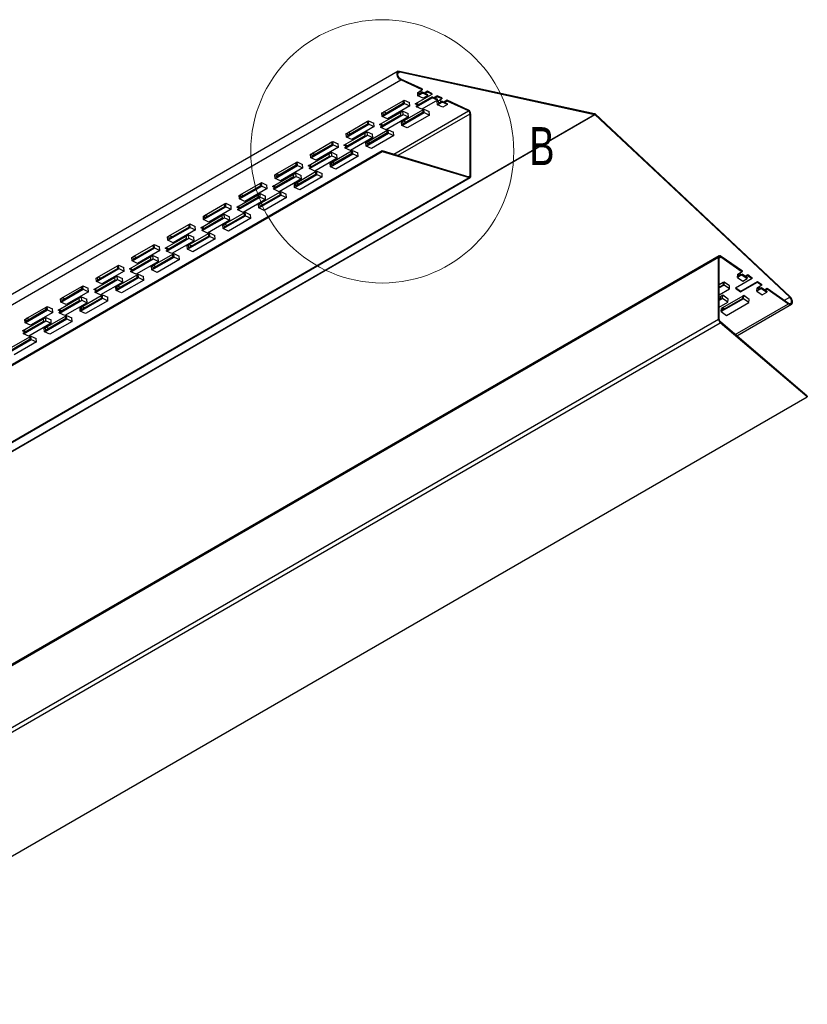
# Model space of a CAD drawing. Header units: inches. Extents: x -10 to 18.9, y -13.9 to 10.7.
# Tile 9 of 11: x 5.8 to 11, y -7.4 to -0.9. Entities that reach past the tile are written whole.
import ezdxf

# ---------------------------------------------------------------- set-up
doc = ezdxf.new("R2010")
doc.units = ezdxf.units.IN
doc.header["$MEASUREMENT"] = 0
doc.styles.add('SLDTEXTSTYLE3', font='TXT', dxfattribs={"width": 0.75})

msp = doc.modelspace()

# ---------------------------------------------------------------- linework, layer by layer
at = {"color": 7, "linetype": 'Continuous', "lineweight": 25}
for p, q in [((8.32920872, -1.26013714), (-9.85563096, -11.75802164)), ((8.33887548, -1.25897473), (9.62471431, -1.53956769)), ((8.34027519, -1.26498087), (9.62611402, -1.54557383)), ((-9.83658584, -11.81534271), (8.34825385, -1.31745821)), ((8.48847655, -1.37650255), (8.34777788, -1.31176766)), ((8.48895251, -1.38219311), (8.34825385, -1.31745821)), ((8.44321101, -1.47555773), (8.55349817, -1.41189031)), ((8.45887073, -1.39955895), (8.46536632, -1.39580913)), ((8.46077458, -1.42232117), (8.45887073, -1.39955895)), ((8.46077458, -1.42232117), (8.49085636, -1.40495533)), ((8.49594924, -1.4385049), (8.46077458, -1.42232117)), ((8.46536632, -1.39580913), (8.48895251, -1.38219311)), ((8.46536632, -1.39580913), (8.46679421, -1.41288079)), ((8.4903804, -1.39926477), (8.46679421, -1.41288079)), ((8.48789176, -1.40070143), (8.47064071, -1.39276429)), ((8.48847655, -1.37650255), (8.48895251, -1.38219311)), ((8.4903804, -1.39926477), (8.49085636, -1.40495533)), ((8.52555506, -1.4154485), (8.4903804, -1.39926477)), ((8.52603102, -1.42113905), (8.49085636, -1.40495533)), ((8.52603102, -1.42113905), (8.49594924, -1.4385049)), ((8.52365121, -1.39268628), (8.50255365, -1.40486564)), ((8.52412717, -1.39837683), (8.50830401, -1.40751135)), ((8.52412717, -1.39837683), (8.52365121, -1.39268628)), ((8.5530222, -1.40619975), (8.52365121, -1.39268628)), ((8.55349817, -1.41189031), (8.52412717, -1.39837683)), ((8.52603102, -1.42113905), (8.52555506, -1.4154485)), ((8.5530222, -1.40619975), (8.55349817, -1.41189031)), ((8.58819687, -1.42238348), (8.56709931, -1.43456284)), ((8.58867283, -1.42807403), (8.57284966, -1.43720855)), ((8.58867283, -1.42807403), (8.58819687, -1.42238348)), ((8.61756786, -1.43589696), (8.58819687, -1.42238348)), ((8.61804382, -1.44158751), (8.58867283, -1.42807403)), ((8.22507232, -1.55838919), (8.37238623, -1.47334668)), ((8.22966406, -1.53187715), (8.36365646, -1.45452498)), ((8.36508434, -1.47159664), (8.23109194, -1.54894881)), ((8.40756089, -1.4895304), (8.26024698, -1.57457291)), ((8.36365646, -1.45452498), (8.37048238, -1.45058446)), ((8.36508434, -1.47159664), (8.36365646, -1.45452498)), ((8.37048238, -1.45058446), (8.40565704, -1.46676818)), ((8.37238623, -1.47334668), (8.37048238, -1.45058446)), ((8.37238623, -1.47334668), (8.40756089, -1.4895304)), ((8.40756089, -1.4895304), (8.40565704, -1.46676818)), ((8.46046207, -1.48349487), (8.44321101, -1.47555773)), ((8.46573646, -1.48045003), (8.4484854, -1.47251289)), ((8.55492605, -1.42896197), (8.45118731, -1.48884907)), ((8.45166328, -1.49453963), (8.45118731, -1.48884907)), ((8.45166328, -1.49453963), (8.55540201, -1.43465253)), ((8.59057668, -1.45083625), (8.48683794, -1.51072335)), ((8.55492605, -1.42896197), (8.55540201, -1.43465253)), ((8.55492605, -1.42896197), (8.59010072, -1.4451457)), ((8.59057668, -1.45083625), (8.55540201, -1.43465253)), ((8.58796204, -1.45895335), (8.59445763, -1.45520353)), ((8.58986589, -1.48171557), (8.58796204, -1.45895335)), ((8.58986589, -1.48171557), (8.61994767, -1.46434973)), ((8.62504055, -1.4978993), (8.58986589, -1.48171557)), ((8.59057668, -1.45083625), (8.59010072, -1.4451457)), ((8.59445763, -1.45520353), (8.61804382, -1.44158751)), ((8.59445763, -1.45520353), (8.59588552, -1.47227519)), ((8.61947171, -1.45865917), (8.59588552, -1.47227519)), ((8.61698308, -1.46009583), (8.59973202, -1.45215869)), ((8.61756786, -1.43589696), (8.61804382, -1.44158751)), ((8.61947171, -1.45865917), (8.61994767, -1.46434973)), ((8.61947171, -1.45865917), (8.65464637, -1.4748429)), ((8.65512234, -1.48053345), (8.61994767, -1.46434973)), ((8.65512234, -1.48053345), (8.62504055, -1.4978993)), ((8.65274252, -1.45208068), (8.63164497, -1.46426004)), ((8.65321849, -1.45777123), (8.63739532, -1.46690576)), ((8.65321849, -1.45777123), (8.65274252, -1.45208068)), ((8.79344119, -1.51681558), (8.65274252, -1.45208068)), ((8.79391715, -1.52250613), (8.65321849, -1.45777123)), ((8.65512234, -1.48053345), (8.65464637, -1.4748429)), ((-8.55872566, -12.04345833), (9.62611402, -1.54557383)), ((-8.55711599, -12.04438757), (9.62772369, -1.54650307)), ((8.20750875, -1.61162575), (8.34500422, -1.5322513)), ((8.34643211, -1.54932297), (8.21548505, -1.62491709)), ((8.21596101, -1.63060765), (8.36327493, -1.54556513)), ((8.22316847, -1.53562697), (8.22966406, -1.53187715)), ((8.22507232, -1.55838919), (8.22316847, -1.53562697)), ((8.22966406, -1.53187715), (8.23109194, -1.54894881)), ((8.2521895, -1.53676945), (8.23493845, -1.52883231)), ((8.34500422, -1.5322513), (8.36137108, -1.52280292)), ((8.34500422, -1.5322513), (8.34643211, -1.54932297)), ((8.35416363, -1.61778359), (8.50147754, -1.53274108)), ((8.35875537, -1.59127155), (8.49274777, -1.51391938)), ((8.49417566, -1.53099104), (8.36018326, -1.60834321)), ((8.36137108, -1.52280292), (8.39654574, -1.53898664)), ((8.36327493, -1.54556513), (8.36137108, -1.52280292)), ((8.36327493, -1.54556513), (8.39844959, -1.56174886)), ((8.53665221, -1.5489248), (8.38933829, -1.63396731)), ((8.39844959, -1.56174886), (8.39654574, -1.53898664)), ((8.48683794, -1.51072335), (8.45166328, -1.49453963)), ((8.49274777, -1.51391938), (8.49957369, -1.50997886)), ((8.49417566, -1.53099104), (8.49274777, -1.51391938)), ((8.49957369, -1.50997886), (8.53474836, -1.52616258)), ((8.50147754, -1.53274108), (8.49957369, -1.50997886)), ((8.50147754, -1.53274108), (8.53665221, -1.5489248)), ((8.53665221, -1.5489248), (8.53474836, -1.52616258)), ((8.80496358, -1.94902811), (8.80496358, -1.54041008)), ((8.80967762, -1.95174947), (8.80967762, -1.54313144)), ((10.91356252, -2.75050803), (9.62772369, -1.54650307)), ((10.91496223, -2.74611796), (9.6291234, -1.542113)), ((7.98937005, -1.69445721), (8.13668397, -1.6094147)), ((7.9939618, -1.66794516), (8.1279542, -1.590593)), ((8.12938208, -1.60766466), (7.99538968, -1.68501683)), ((8.1279542, -1.590593), (8.13478012, -1.58665248)), ((8.12938208, -1.60766466), (8.1279542, -1.590593)), ((8.13478012, -1.58665248), (8.16995478, -1.6028362)), ((8.13668397, -1.6094147), (8.13478012, -1.58665248)), ((8.13668397, -1.6094147), (8.17185863, -1.62559842)), ((8.17185863, -1.62559842), (8.16995478, -1.6028362)), ((8.22475981, -1.61956289), (8.20750875, -1.61162575)), ((8.2300342, -1.61651805), (8.21278314, -1.60858091)), ((8.26024698, -1.57457291), (8.22507232, -1.55838919)), ((8.39844959, -1.56174886), (8.25113568, -1.64679137)), ((8.35225978, -1.59502137), (8.35875537, -1.59127155)), ((8.35416363, -1.61778359), (8.35225978, -1.59502137)), ((8.38933829, -1.63396731), (8.35416363, -1.61778359)), ((8.35875537, -1.59127155), (8.36018326, -1.60834321)), ((8.38128082, -1.59616385), (8.36402976, -1.58822671)), ((7.97180649, -1.74769377), (8.10930196, -1.66831932)), ((8.11072984, -1.68539099), (7.97978279, -1.76098511)), ((7.98025875, -1.76667566), (8.12757267, -1.68163315)), ((7.98746621, -1.67169499), (7.9939618, -1.66794516)), ((7.98937005, -1.69445721), (7.98746621, -1.67169499)), ((7.9939618, -1.66794516), (7.99538968, -1.68501683)), ((8.01648724, -1.67283747), (7.99923619, -1.66490032)), ((8.17185863, -1.62559842), (8.02454472, -1.71064093)), ((8.10930196, -1.66831932), (8.12566882, -1.65887093)), ((8.10930196, -1.66831932), (8.11072984, -1.68539099)), ((8.11846137, -1.75385161), (8.26577528, -1.6688091)), ((8.12305311, -1.72733957), (8.25704551, -1.6499874)), ((8.2584734, -1.66705906), (8.124481, -1.74441123)), ((8.12566882, -1.65887093), (8.16084348, -1.67505466)), ((8.12757267, -1.68163315), (8.12566882, -1.65887093)), ((8.12757267, -1.68163315), (8.16274733, -1.69781688)), ((8.30094995, -1.68499282), (8.15363603, -1.77003533)), ((8.16274733, -1.69781688), (8.16084348, -1.67505466)), ((8.21596101, -1.63060765), (8.21548505, -1.62491709)), ((8.25113568, -1.64679137), (8.21596101, -1.63060765)), ((8.25704551, -1.6499874), (8.26387143, -1.64604688)), ((8.2584734, -1.66705906), (8.25704551, -1.6499874)), ((8.26387143, -1.64604688), (8.2990461, -1.6622306)), ((8.26577528, -1.6688091), (8.26387143, -1.64604688)), ((8.26577528, -1.6688091), (8.30094995, -1.68499282)), ((8.30094995, -1.68499282), (8.2990461, -1.6622306)), ((7.75366779, -1.83052523), (7.90098171, -1.74548272)), ((7.75825954, -1.80401318), (7.89225194, -1.72666102)), ((7.89367982, -1.74373268), (7.75968742, -1.82108485)), ((7.89225194, -1.72666102), (7.89907786, -1.7227205)), ((7.89367982, -1.74373268), (7.89225194, -1.72666102)), ((7.89907786, -1.7227205), (7.93425252, -1.73890422)), ((7.90098171, -1.74548272), (7.89907786, -1.7227205)), ((7.90098171, -1.74548272), (7.93615637, -1.76166644)), ((7.93615637, -1.76166644), (7.93425252, -1.73890422)), ((7.98905755, -1.75563091), (7.97180649, -1.74769377)), ((7.99433194, -1.75258607), (7.97708088, -1.74464893)), ((8.02454472, -1.71064093), (7.98937005, -1.69445721)), ((8.16274733, -1.69781688), (8.01543342, -1.78285939)), ((8.11655752, -1.73108939), (8.12305311, -1.72733957)), ((8.11846137, -1.75385161), (8.11655752, -1.73108939)), ((8.12305311, -1.72733957), (8.124481, -1.74441123)), ((8.14557856, -1.73223187), (8.1283275, -1.72429472)), ((-9.96087678, -12.28053758), (8.22396291, -1.78265308)), ((-9.95978402, -12.28646374), (8.22505567, -1.78857925)), ((7.73610423, -1.88376178), (7.8735997, -1.80438734)), ((7.74455649, -1.90274368), (7.89187041, -1.81770117)), ((7.75176394, -1.80776301), (7.75825954, -1.80401318)), ((7.75366779, -1.83052523), (7.75176394, -1.80776301)), ((7.75825954, -1.80401318), (7.75968742, -1.82108485)), ((7.78078498, -1.80890549), (7.76353393, -1.80096834)), ((7.93615637, -1.76166644), (7.78884246, -1.84670895)), ((7.8735997, -1.80438734), (7.88996656, -1.79493895)), ((7.8735997, -1.80438734), (7.87502758, -1.821459)), ((7.88275911, -1.88991963), (8.03007302, -1.80487712)), ((7.88735085, -1.86340758), (8.02134325, -1.78605542)), ((8.02277114, -1.80312708), (7.88877874, -1.88047925)), ((7.88996656, -1.79493895), (7.92514122, -1.81112268)), ((7.89187041, -1.81770117), (7.88996656, -1.79493895)), ((7.89187041, -1.81770117), (7.92704507, -1.8338849)), ((7.92704507, -1.8338849), (7.92514122, -1.81112268)), ((7.98025875, -1.76667566), (7.97978279, -1.76098511)), ((8.01543342, -1.78285939), (7.98025875, -1.76667566)), ((8.02134325, -1.78605542), (8.02816917, -1.7821149)), ((8.02277114, -1.80312708), (8.02134325, -1.78605542)), ((8.02816917, -1.7821149), (8.06334384, -1.79829862)), ((8.03007302, -1.80487712), (8.02816917, -1.7821149)), ((8.03007302, -1.80487712), (8.06524769, -1.82106084)), ((8.06524769, -1.82106084), (8.06334384, -1.79829862)), ((8.15363603, -1.77003533), (8.11846137, -1.75385161)), ((8.22396291, -1.78265308), (8.22505567, -1.78857925)), ((8.22396291, -1.78265308), (8.79725602, -1.95584923)), ((8.22505567, -1.78857925), (8.79834878, -1.96177539)), ((7.51796553, -1.96659325), (7.66527945, -1.88155073)), ((7.52255728, -1.9400812), (7.65654968, -1.86272904)), ((7.65797756, -1.8798007), (7.52398516, -1.95715287)), ((7.65654968, -1.86272904), (7.6633756, -1.85878852)), ((7.65797756, -1.8798007), (7.65654968, -1.86272904)), ((7.6633756, -1.85878852), (7.69855026, -1.87497224)), ((7.66527945, -1.88155073), (7.6633756, -1.85878852)), ((7.66527945, -1.88155073), (7.70045411, -1.89773446)), ((7.70045411, -1.89773446), (7.69855026, -1.87497224)), ((7.75862968, -1.88865409), (7.74137862, -1.88071694)), ((7.87502758, -1.821459), (7.74408053, -1.89705313)), ((7.78884246, -1.84670895), (7.75366779, -1.83052523)), ((7.92704507, -1.8338849), (7.77973116, -1.91892741)), ((7.88085526, -1.86715741), (7.88735085, -1.86340758)), ((7.88275911, -1.88991963), (7.88085526, -1.86715741)), ((7.88735085, -1.86340758), (7.88877874, -1.88047925)), ((7.9098763, -1.86829989), (7.89262524, -1.86036274)), ((8.06524769, -1.82106084), (7.91793377, -1.90610335)), ((7.50040197, -2.0198298), (7.63789744, -1.94045536)), ((7.51606168, -1.94383103), (7.52255728, -1.9400812)), ((7.51796553, -1.96659325), (7.51606168, -1.94383103)), ((7.52255728, -1.9400812), (7.52398516, -1.95715287)), ((7.54508272, -1.9449735), (7.52783167, -1.93703636)), ((7.70045411, -1.89773446), (7.5531402, -1.98277697)), ((7.63789744, -1.94045536), (7.6542643, -1.93100697)), ((7.63789744, -1.94045536), (7.63932532, -1.95752702)), ((7.64705685, -2.02598765), (7.79437076, -1.94094513)), ((7.65164859, -1.9994756), (7.78564099, -1.92212344)), ((7.78706888, -1.9391951), (7.65307648, -2.01654727)), ((7.6542643, -1.93100697), (7.68943896, -1.9471907)), ((7.65616815, -1.95376919), (7.6542643, -1.93100697)), ((7.69134281, -1.96995291), (7.68943896, -1.9471907)), ((7.75335529, -1.89169893), (7.73610423, -1.88376178)), ((7.74455649, -1.90274368), (7.74408053, -1.89705313)), ((7.77973116, -1.91892741), (7.74455649, -1.90274368)), ((7.78564099, -1.92212344), (7.79246691, -1.91818292)), ((7.78706888, -1.9391951), (7.78564099, -1.92212344)), ((7.79246691, -1.91818292), (7.82764158, -1.93436664)), ((7.79437076, -1.94094513), (7.79246691, -1.91818292)), ((7.79437076, -1.94094513), (7.82954542, -1.95712886)), ((7.82954542, -1.95712886), (7.82764158, -1.93436664)), ((7.91793377, -1.90610335), (7.88275911, -1.88991963)), ((-9.3864909, -12.45965989), (8.79834878, -1.96177539)), ((-9.37948233, -12.45918279), (8.80535735, -1.96129829)), ((7.28685502, -2.07614922), (7.42084742, -1.99879705)), ((7.42084742, -1.99879705), (7.42767334, -1.99485653)), ((7.4222753, -2.01586872), (7.42084742, -1.99879705)), ((7.42767334, -1.99485653), (7.462848, -2.01104026)), ((7.42957719, -2.01761875), (7.42767334, -1.99485653)), ((7.46475185, -2.03380248), (7.462848, -2.01104026)), ((7.63932532, -1.95752702), (7.50837827, -2.03312115)), ((7.50885423, -2.0388117), (7.65616815, -1.95376919)), ((7.5531402, -1.98277697), (7.51796553, -1.96659325)), ((7.69134281, -1.96995291), (7.5440289, -2.05499543)), ((7.645153, -2.00322543), (7.65164859, -1.9994756)), ((7.64705685, -2.02598765), (7.645153, -2.00322543)), ((7.65164859, -1.9994756), (7.65307648, -2.01654727)), ((7.65616815, -1.95376919), (7.69134281, -1.96995291)), ((7.67417404, -2.0043679), (7.65692298, -1.99643076)), ((7.82954542, -1.95712886), (7.68223151, -2.04217137)), ((7.26469971, -2.15589782), (7.40219518, -2.07652338)), ((7.28035942, -2.07989905), (7.28685502, -2.07614922)), ((7.28226327, -2.10266126), (7.42957719, -2.01761875)), ((7.28685502, -2.07614922), (7.2882829, -2.09322088)), ((7.4222753, -2.01586872), (7.2882829, -2.09322088)), ((7.30938046, -2.08104152), (7.29212941, -2.07310438)), ((7.46475185, -2.03380248), (7.31743794, -2.11884499)), ((7.40219518, -2.07652338), (7.41856204, -2.06707499)), ((7.40219518, -2.07652338), (7.40362306, -2.09359504)), ((7.41135459, -2.16205567), (7.5586685, -2.07701315)), ((7.41594633, -2.13554362), (7.54993873, -2.05819146)), ((7.55136661, -2.07526312), (7.41737422, -2.15261528)), ((7.41856204, -2.06707499), (7.4537367, -2.08325871)), ((7.42046589, -2.08983721), (7.41856204, -2.06707499)), ((7.42957719, -2.01761875), (7.46475185, -2.03380248)), ((7.51765303, -2.02776695), (7.50040197, -2.0198298)), ((7.52292742, -2.02472211), (7.50567636, -2.01678496)), ((7.50885423, -2.0388117), (7.50837827, -2.03312115)), ((7.5440289, -2.05499543), (7.50885423, -2.0388117)), ((7.54993873, -2.05819146), (7.55676465, -2.05425093)), ((7.55136661, -2.07526312), (7.54993873, -2.05819146)), ((7.55676465, -2.05425093), (7.59193932, -2.07043466)), ((7.5586685, -2.07701315), (7.55676465, -2.05425093)), ((7.5586685, -2.07701315), (7.59384316, -2.09319688)), ((7.59384316, -2.09319688), (7.59193932, -2.07043466)), ((7.68223151, -2.04217137), (7.64705685, -2.02598765)), ((7.05115276, -2.21221724), (7.18514515, -2.13486507)), ((7.18514515, -2.13486507), (7.19197108, -2.13092455)), ((7.18657304, -2.15193674), (7.18514515, -2.13486507)), ((7.19197108, -2.13092455), (7.22714574, -2.14710828)), ((7.19387493, -2.15368677), (7.19197108, -2.13092455)), ((7.40362306, -2.09359504), (7.27267601, -2.16918917)), ((7.27315197, -2.17487972), (7.42046589, -2.08983721)), ((7.28226327, -2.10266126), (7.28035942, -2.07989905)), ((7.31743794, -2.11884499), (7.28226327, -2.10266126)), ((7.45564055, -2.10602093), (7.30832664, -2.19106344)), ((7.40945074, -2.13929345), (7.41594633, -2.13554362)), ((7.41135459, -2.16205567), (7.40945074, -2.13929345)), ((7.41594633, -2.13554362), (7.41737422, -2.15261528)), ((7.42046589, -2.08983721), (7.45564055, -2.10602093)), ((7.43847178, -2.14043592), (7.42122072, -2.13249878)), ((7.59384316, -2.09319688), (7.44652925, -2.17823939)), ((7.45564055, -2.10602093), (7.4537367, -2.08325871)), ((7.04656101, -2.23872928), (7.19387493, -2.15368677)), ((7.18657304, -2.15193674), (7.05258064, -2.2292889)), ((7.22904959, -2.1698705), (7.08173568, -2.25491301)), ((7.16649292, -2.2125914), (7.18285978, -2.20314301)), ((7.18024407, -2.27161164), (7.31423647, -2.19425947)), ((7.18285978, -2.20314301), (7.21803444, -2.21932673)), ((7.18476363, -2.22590523), (7.18285978, -2.20314301)), ((7.19387493, -2.15368677), (7.22904959, -2.1698705)), ((7.22904959, -2.1698705), (7.22714574, -2.14710828)), ((7.28195076, -2.16383496), (7.26469971, -2.15589782)), ((7.28722515, -2.16079012), (7.2699741, -2.15285298)), ((7.27315197, -2.17487972), (7.27267601, -2.16918917)), ((7.30832664, -2.19106344), (7.27315197, -2.17487972)), ((7.31423647, -2.19425947), (7.32106239, -2.19031895)), ((7.31566435, -2.21133114), (7.31423647, -2.19425947)), ((7.32106239, -2.19031895), (7.35623705, -2.20650268)), ((7.32296624, -2.21308117), (7.32106239, -2.19031895)), ((7.3581409, -2.2292649), (7.35623705, -2.20650268)), ((7.44652925, -2.17823939), (7.41135459, -2.16205567)), ((6.8154505, -2.34828526), (6.94944289, -2.27093309)), ((6.94944289, -2.27093309), (6.95626882, -2.26699257)), ((6.95087078, -2.28800476), (6.94944289, -2.27093309)), ((6.95626882, -2.26699257), (6.99144348, -2.2831763)), ((6.95817267, -2.28975479), (6.95626882, -2.26699257)), ((7.02899745, -2.29196584), (7.16649292, -2.2125914)), ((7.1679208, -2.22966306), (7.03697375, -2.30525718)), ((7.03744971, -2.31094774), (7.18476363, -2.22590523)), ((7.04465716, -2.21596706), (7.05115276, -2.21221724)), ((7.04656101, -2.23872928), (7.04465716, -2.21596706)), ((7.08173568, -2.25491301), (7.04656101, -2.23872928)), ((7.05115276, -2.21221724), (7.05258064, -2.2292889)), ((7.0736782, -2.21710954), (7.05642715, -2.2091724)), ((7.21993829, -2.24208895), (7.07262438, -2.32713146)), ((7.16649292, -2.2125914), (7.1679208, -2.22966306)), ((7.17374848, -2.27536147), (7.18024407, -2.27161164)), ((7.17565233, -2.29812368), (7.32296624, -2.21308117)), ((7.18024407, -2.27161164), (7.18167196, -2.2886833)), ((7.31566435, -2.21133114), (7.18167196, -2.2886833)), ((7.18476363, -2.22590523), (7.21993829, -2.24208895)), ((7.20276951, -2.27650394), (7.18551846, -2.2685668)), ((7.3581409, -2.2292649), (7.21082699, -2.31430741)), ((7.21993829, -2.24208895), (7.21803444, -2.21932673)), ((7.32296624, -2.21308117), (7.3581409, -2.2292649)), ((6.81085875, -2.3747973), (6.95817267, -2.28975479)), ((6.95087078, -2.28800476), (6.81687838, -2.36535692)), ((6.99334733, -2.30593851), (6.84603342, -2.39098103)), ((6.94454181, -2.40767966), (7.07853421, -2.33032749)), ((6.95817267, -2.28975479), (6.99334733, -2.30593851)), ((6.99334733, -2.30593851), (6.99144348, -2.2831763)), ((7.0462485, -2.29990298), (7.02899745, -2.29196584)), ((7.05152289, -2.29685814), (7.03427184, -2.288921)), ((7.03744971, -2.31094774), (7.03697375, -2.30525718)), ((7.07262438, -2.32713146), (7.03744971, -2.31094774)), ((7.07853421, -2.33032749), (7.08536013, -2.32638697)), ((7.07996209, -2.34739916), (7.07853421, -2.33032749)), ((7.08536013, -2.32638697), (7.12053479, -2.3425707)), ((7.08726398, -2.34914919), (7.08536013, -2.32638697)), ((7.17565233, -2.29812368), (7.17374848, -2.27536147)), ((7.21082699, -2.31430741), (7.17565233, -2.29812368)), ((6.79329519, -2.42803386), (6.93079066, -2.34865941)), ((6.93221854, -2.36573108), (6.80127149, -2.4413252)), ((6.80174745, -2.44701576), (6.94906137, -2.36197325)), ((6.8089549, -2.35203508), (6.8154505, -2.34828526)), ((6.81085875, -2.3747973), (6.8089549, -2.35203508)), ((6.84603342, -2.39098103), (6.81085875, -2.3747973)), ((6.8154505, -2.34828526), (6.81687838, -2.36535692)), ((6.83797594, -2.35317756), (6.82072489, -2.34524042)), ((6.98423603, -2.37815697), (6.83692212, -2.46319948)), ((6.93079066, -2.34865941), (6.94715752, -2.33921103)), ((6.93079066, -2.34865941), (6.93221854, -2.36573108)), ((6.93995007, -2.4341917), (7.08726398, -2.34914919)), ((7.07996209, -2.34739916), (6.9459697, -2.42475132)), ((6.94715752, -2.33921103), (6.98233218, -2.35539475)), ((6.94906137, -2.36197325), (6.94715752, -2.33921103)), ((6.94906137, -2.36197325), (6.98423603, -2.37815697)), ((7.12243864, -2.36533291), (6.97512473, -2.45037543)), ((6.98423603, -2.37815697), (6.98233218, -2.35539475)), ((7.08726398, -2.34914919), (7.12243864, -2.36533291)), ((7.12243864, -2.36533291), (7.12053479, -2.3425707)), ((6.57515649, -2.51086532), (6.72247041, -2.42582281)), ((6.57974824, -2.48435328), (6.71374063, -2.40700111)), ((6.71516852, -2.42407277), (6.58117612, -2.50142494)), ((6.75764507, -2.44200653), (6.61033116, -2.52704904)), ((6.70883955, -2.54374768), (6.84283195, -2.46639551)), ((6.71374063, -2.40700111), (6.72056656, -2.40306059)), ((6.71516852, -2.42407277), (6.71374063, -2.40700111)), ((6.72056656, -2.40306059), (6.75574122, -2.41924431)), ((6.72247041, -2.42582281), (6.72056656, -2.40306059)), ((6.72247041, -2.42582281), (6.75764507, -2.44200653)), ((6.75764507, -2.44200653), (6.75574122, -2.41924431)), ((6.81054624, -2.435971), (6.79329519, -2.42803386)), ((6.81582063, -2.43292616), (6.79856958, -2.42498902)), ((6.80174745, -2.44701576), (6.80127149, -2.4413252)), ((6.83692212, -2.46319948), (6.80174745, -2.44701576)), ((6.84283195, -2.46639551), (6.84965787, -2.46245499)), ((6.84425983, -2.48346718), (6.84283195, -2.46639551)), ((6.84965787, -2.46245499), (6.88483253, -2.47863871)), ((6.85156172, -2.48521721), (6.84965787, -2.46245499)), ((6.93804622, -2.41142948), (6.94454181, -2.40767966)), ((6.93995007, -2.4341917), (6.93804622, -2.41142948)), ((6.97512473, -2.45037543), (6.93995007, -2.4341917)), ((6.94454181, -2.40767966), (6.9459697, -2.42475132)), ((6.96706725, -2.41257196), (6.9498162, -2.40463482)), ((-7.74067959, -12.98458258), (10.44416009, -2.48669808)), ((10.44848036, -2.47714926), (-7.73635932, -12.97503375)), ((6.55759293, -2.56410188), (6.6950884, -2.48472743)), ((6.69651628, -2.5017991), (6.56556923, -2.57739322)), ((6.56604519, -2.58308378), (6.7133591, -2.49804126)), ((6.57325264, -2.4881031), (6.57974824, -2.48435328)), ((6.57515649, -2.51086532), (6.57325264, -2.4881031)), ((6.61033116, -2.52704904), (6.57515649, -2.51086532)), ((6.57974824, -2.48435328), (6.58117612, -2.50142494)), ((6.60227368, -2.48924558), (6.58502262, -2.48130844)), ((6.74853377, -2.51422499), (6.60121986, -2.5992675)), ((6.6950884, -2.48472743), (6.71145526, -2.47527905)), ((6.6950884, -2.48472743), (6.69651628, -2.5017991)), ((6.7042478, -2.57025972), (6.85156172, -2.48521721)), ((6.84425983, -2.48346718), (6.71026743, -2.56081934)), ((6.71145526, -2.47527905), (6.74662992, -2.49146277)), ((6.7133591, -2.49804126), (6.71145526, -2.47527905)), ((6.7133591, -2.49804126), (6.74853377, -2.51422499)), ((6.88673638, -2.50140093), (6.73942247, -2.58644345)), ((6.74853377, -2.51422499), (6.74662992, -2.49146277)), ((6.85156172, -2.48521721), (6.88673638, -2.50140093)), ((6.88673638, -2.50140093), (6.88483253, -2.47863871)), ((10.44416009, -2.89531611), (10.44416009, -2.48669808)), ((10.44887414, -2.89803747), (10.44887414, -2.48941944)), ((10.45992056, -2.48426943), (10.60061923, -2.58198175)), ((10.46039653, -2.47912841), (10.60109519, -2.57684073)), ((6.33945423, -2.64693334), (6.48676814, -2.56189083)), ((6.34404597, -2.62042129), (6.47803837, -2.54306913)), ((6.47946626, -2.56014079), (6.34547386, -2.63749296)), ((6.52194281, -2.57807455), (6.3746289, -2.66311706)), ((6.47803837, -2.54306913), (6.4848643, -2.53912861)), ((6.47946626, -2.56014079), (6.47803837, -2.54306913)), ((6.4848643, -2.53912861), (6.52003896, -2.55531233)), ((6.48676814, -2.56189083), (6.4848643, -2.53912861)), ((6.48676814, -2.56189083), (6.52194281, -2.57807455)), ((6.52194281, -2.57807455), (6.52003896, -2.55531233)), ((6.57484398, -2.57203902), (6.55759293, -2.56410188)), ((6.58011837, -2.56899418), (6.56286732, -2.56105704)), ((6.56604519, -2.58308378), (6.56556923, -2.57739322)), ((6.60121986, -2.5992675), (6.56604519, -2.58308378)), ((6.70234396, -2.5474975), (6.70883955, -2.54374768)), ((6.7042478, -2.57025972), (6.70234396, -2.5474975)), ((6.73942247, -2.58644345), (6.7042478, -2.57025972)), ((6.70883955, -2.54374768), (6.71026743, -2.56081934)), ((6.73136499, -2.54863998), (6.71411394, -2.54070284)), ((10.57703304, -2.59559777), (10.57053744, -2.59934759)), ((10.57703304, -2.59559777), (10.57560515, -2.61102083)), ((10.60061923, -2.58198175), (10.57703304, -2.59559777)), ((10.58133537, -2.59311408), (10.59281448, -2.60108609)), ((10.60061923, -2.58198175), (10.60109519, -2.57684073)), ((6.32189067, -2.7001699), (6.45938614, -2.62079545)), ((6.46081402, -2.63786712), (6.32986697, -2.71346124)), ((6.33034293, -2.7191518), (6.47765684, -2.63410928)), ((6.33755038, -2.62417112), (6.34404597, -2.62042129)), ((6.33945423, -2.64693334), (6.33755038, -2.62417112)), ((6.3746289, -2.66311706), (6.33945423, -2.64693334)), ((6.34404597, -2.62042129), (6.34547386, -2.63749296)), ((6.36657142, -2.6253136), (6.34932036, -2.61737645)), ((6.51283151, -2.65029301), (6.3655176, -2.73533552)), ((6.45938614, -2.62079545), (6.475753, -2.61134706)), ((6.45938614, -2.62079545), (6.46081402, -2.63786712)), ((6.46854554, -2.70632774), (6.61585946, -2.62128523)), ((6.47313729, -2.6798157), (6.60712969, -2.60246353)), ((6.60855757, -2.61953519), (6.47456517, -2.69688736)), ((6.475753, -2.61134706), (6.51092766, -2.62753079)), ((6.47765684, -2.63410928), (6.475753, -2.61134706)), ((6.47765684, -2.63410928), (6.51283151, -2.65029301)), ((6.65103412, -2.63746895), (6.50372021, -2.72251146)), ((6.51283151, -2.65029301), (6.51092766, -2.62753079)), ((6.60712969, -2.60246353), (6.61395561, -2.59852301)), ((6.60855757, -2.61953519), (6.60712969, -2.60246353)), ((6.61395561, -2.59852301), (6.64913027, -2.61470673)), ((6.61585946, -2.62128523), (6.61395561, -2.59852301)), ((6.61585946, -2.62128523), (6.65103412, -2.63746895)), ((6.65103412, -2.63746895), (6.64913027, -2.61470673)), ((10.47532317, -2.65431362), (10.44887414, -2.66958233)), ((10.47532317, -2.65431362), (10.47389529, -2.66973668)), ((10.4821491, -2.6503731), (10.47532317, -2.65431362)), ((10.48024525, -2.67093718), (10.4821491, -2.6503731)), ((10.51732376, -2.67480118), (10.4821491, -2.6503731)), ((10.66516488, -2.62680738), (10.55487773, -2.6904748)), ((10.56863359, -2.61991168), (10.57053744, -2.59934759)), ((10.59871538, -2.60254583), (10.56863359, -2.61991168)), ((10.56863359, -2.61991168), (10.60380826, -2.64433976)), ((10.57560515, -2.61102083), (10.59919134, -2.59740481)), ((10.59005239, -2.71490288), (10.70033955, -2.65123546)), ((10.59052836, -2.70976186), (10.70081551, -2.64609444)), ((10.59871538, -2.60254583), (10.59919134, -2.59740481)), ((10.59871538, -2.60254583), (10.63389004, -2.62697391)), ((10.634366, -2.62183289), (10.59919134, -2.59740481)), ((10.60380826, -2.64433976), (10.63389004, -2.62697391)), ((10.61906052, -2.61120355), (10.63626985, -2.60126881)), ((10.62288689, -2.61386088), (10.63579389, -2.60640983)), ((10.634366, -2.62183289), (10.63389004, -2.62697391)), ((10.63626985, -2.60126881), (10.63579389, -2.60640983)), ((10.63579389, -2.60640983), (10.66516488, -2.62680738)), ((10.63626985, -2.60126881), (10.66564084, -2.62166636)), ((10.66516488, -2.62680738), (10.66564084, -2.62166636)), ((10.70081551, -2.64609444), (10.70033955, -2.65123546)), ((10.70033955, -2.65123546), (10.72971054, -2.67163301)), ((10.70081551, -2.64609444), (10.7301865, -2.66649199)), ((6.10375197, -2.78300136), (6.25106588, -2.69795885)), ((6.10834371, -2.75648931), (6.24233611, -2.67913715)), ((6.243764, -2.69620881), (6.1097716, -2.77356098)), ((6.28624055, -2.71414257), (6.13892664, -2.79918508)), ((6.24233611, -2.67913715), (6.24916203, -2.67519663)), ((6.243764, -2.69620881), (6.24233611, -2.67913715)), ((6.24916203, -2.67519663), (6.2843367, -2.69138035)), ((6.25106588, -2.69795885), (6.24916203, -2.67519663)), ((6.25106588, -2.69795885), (6.28624055, -2.71414257)), ((6.28624055, -2.71414257), (6.2843367, -2.69138035)), ((6.33914172, -2.70810704), (6.32189067, -2.7001699)), ((6.34441611, -2.7050622), (6.32716506, -2.69712506)), ((6.33034293, -2.7191518), (6.32986697, -2.71346124)), ((6.3655176, -2.73533552), (6.33034293, -2.7191518)), ((6.4666417, -2.68356552), (6.47313729, -2.6798157)), ((6.46854554, -2.70632774), (6.4666417, -2.68356552)), ((6.50372021, -2.72251146), (6.46854554, -2.70632774)), ((6.47313729, -2.6798157), (6.47456517, -2.69688736)), ((6.49566273, -2.684708), (6.47841168, -2.67677086)), ((10.44887414, -2.68418109), (10.47389529, -2.66973668)), ((10.48024525, -2.67093718), (10.44887414, -2.68904734)), ((10.44887414, -2.73378132), (10.51541991, -2.69536526)), ((10.51541991, -2.69536526), (10.48024525, -2.67093718)), ((10.51541991, -2.69536526), (10.51732376, -2.67480118)), ((10.55487773, -2.6904748), (10.59005239, -2.71490288)), ((10.55918006, -2.68799111), (10.59052836, -2.70976186)), ((10.59052836, -2.70976186), (10.59005239, -2.71490288)), ((10.69772491, -2.70956293), (10.69962876, -2.68899885)), ((10.72780669, -2.69219709), (10.69772491, -2.70956293)), ((10.69772491, -2.70956293), (10.73289957, -2.73399101)), ((10.70612435, -2.68524903), (10.69962876, -2.68899885)), ((10.70612435, -2.68524903), (10.70469646, -2.70067209)), ((10.70469646, -2.70067209), (10.72828265, -2.68705607)), ((10.72971054, -2.67163301), (10.70612435, -2.68524903)), ((10.71042668, -2.68276534), (10.7219058, -2.69073735)), ((10.72780669, -2.69219709), (10.72828265, -2.68705607)), ((10.72780669, -2.69219709), (10.76298136, -2.71662517)), ((10.72828265, -2.68705607), (10.76345732, -2.71148415)), ((10.72971054, -2.67163301), (10.7301865, -2.66649199)), ((10.73289957, -2.73399101), (10.76298136, -2.71662517)), ((10.74815183, -2.7008548), (10.76536117, -2.69092007)), ((10.7519782, -2.70351214), (10.7648852, -2.69606109)), ((10.76345732, -2.71148415), (10.76298136, -2.71662517)), ((10.76536117, -2.69092007), (10.7648852, -2.69606109)), ((10.7648852, -2.69606109), (10.90558387, -2.79377341)), ((10.76536117, -2.69092007), (10.90605983, -2.78863239)), ((6.08618841, -2.83623791), (6.22368387, -2.75686347)), ((6.22511176, -2.77393513), (6.09416471, -2.84952926)), ((6.09464067, -2.85521981), (6.24195458, -2.7701773)), ((6.10184812, -2.76023914), (6.10834371, -2.75648931)), ((6.10375197, -2.78300136), (6.10184812, -2.76023914)), ((6.13892664, -2.79918508), (6.10375197, -2.78300136)), ((6.10834371, -2.75648931), (6.1097716, -2.77356098)), ((6.13086916, -2.76138162), (6.1136181, -2.75344447)), ((6.27712925, -2.78636103), (6.12981534, -2.87140354)), ((6.22368387, -2.75686347), (6.24005073, -2.74741508)), ((6.22368387, -2.75686347), (6.22511176, -2.77393513)), ((6.23284328, -2.84239576), (6.3801572, -2.75735325)), ((6.23743503, -2.81588371), (6.37142743, -2.73853155)), ((6.37285531, -2.75560321), (6.23886291, -2.83295538)), ((6.24005073, -2.74741508), (6.2752254, -2.76359881)), ((6.24195458, -2.7701773), (6.24005073, -2.74741508)), ((6.24195458, -2.7701773), (6.27712925, -2.78636103)), ((6.41533186, -2.77353697), (6.26801795, -2.85857948)), ((6.27712925, -2.78636103), (6.2752254, -2.76359881)), ((6.37142743, -2.73853155), (6.37825335, -2.73459103)), ((6.37285531, -2.75560321), (6.37142743, -2.73853155)), ((6.37825335, -2.73459103), (6.41342801, -2.75077475)), ((6.3801572, -2.75735325), (6.37825335, -2.73459103)), ((6.3801572, -2.75735325), (6.41533186, -2.77353697)), ((6.41533186, -2.77353697), (6.41342801, -2.75077475)), ((10.45667094, -2.74716837), (10.44887414, -2.75166937)), ((10.47113395, -2.75828407), (10.44887414, -2.77113438)), ((10.44887414, -2.76626813), (10.45524305, -2.76259143)), ((10.44887414, -2.81586836), (10.50630861, -2.78271215)), ((10.45667094, -2.74716837), (10.45524305, -2.76259143)), ((10.4730378, -2.73771999), (10.45667094, -2.74716837)), ((10.60933656, -2.76058844), (10.46202265, -2.84563095)), ((10.4689942, -2.8367401), (10.6029866, -2.75938794)), ((10.60441449, -2.74396488), (10.47042209, -2.82131704)), ((10.47113395, -2.75828407), (10.4730378, -2.73771999)), ((10.50630861, -2.78271215), (10.47113395, -2.75828407)), ((10.50821246, -2.76214807), (10.4730378, -2.73771999)), ((10.49719731, -2.87005903), (10.64451122, -2.78501652)), ((10.50630861, -2.78271215), (10.50821246, -2.76214807)), ((10.60441449, -2.74396488), (10.6029866, -2.75938794)), ((10.61124041, -2.74002436), (10.60441449, -2.74396488)), ((10.60933656, -2.76058844), (10.61124041, -2.74002436)), ((10.64451122, -2.78501652), (10.60933656, -2.76058844)), ((10.64641507, -2.76445244), (10.61124041, -2.74002436)), ((10.64451122, -2.78501652), (10.64641507, -2.76445244)), ((5.86804971, -2.91906938), (6.01536362, -2.83402686)), ((5.87264145, -2.89255733), (6.00663385, -2.81520517)), ((6.00806174, -2.83227683), (5.87406934, -2.909629)), ((6.05053829, -2.85021059), (5.90322438, -2.9352531)), ((6.00663385, -2.81520517), (6.01345977, -2.81126465)), ((6.00806174, -2.83227683), (6.00663385, -2.81520517)), ((6.01345977, -2.81126465), (6.04863444, -2.82744837)), ((6.01536362, -2.83402686), (6.01345977, -2.81126465)), ((6.01536362, -2.83402686), (6.05053829, -2.85021059)), ((6.05053829, -2.85021059), (6.04863444, -2.82744837)), ((6.10343946, -2.84417506), (6.08618841, -2.83623791)), ((6.10871385, -2.84113022), (6.0914628, -2.83319307)), ((6.09464067, -2.85521981), (6.09416471, -2.84952926)), ((6.12981534, -2.87140354), (6.09464067, -2.85521981)), ((6.23093943, -2.81963354), (6.23743503, -2.81588371)), ((6.23284328, -2.84239576), (6.23093943, -2.81963354)), ((6.26801795, -2.85857948), (6.23284328, -2.84239576)), ((6.23743503, -2.81588371), (6.23886291, -2.83295538)), ((6.25996047, -2.82077602), (6.24270942, -2.81283887)), ((10.46202265, -2.84563095), (10.4639265, -2.82506687)), ((10.46202265, -2.84563095), (10.49719731, -2.87005903)), ((10.47042209, -2.82131704), (10.4639265, -2.82506687)), ((10.47042209, -2.82131704), (10.4689942, -2.8367401)), ((10.47472442, -2.81883336), (10.48620353, -2.82680537)), ((10.56385668, -3.00520603), (10.92462899, -2.7969366)), ((-7.74067959, -13.39320061), (10.44416009, -2.89531611)), ((-7.72935075, -13.41630653), (10.45548893, -2.91842204)), ((5.85048615, -2.97230593), (5.98798161, -2.89293149)), ((5.9894095, -2.91000315), (5.85846245, -2.98559728)), ((5.85893841, -2.99128783), (6.00625232, -2.90624532)), ((5.86614586, -2.89630716), (5.87264145, -2.89255733)), ((5.86804971, -2.91906938), (5.86614586, -2.89630716)), ((5.90322438, -2.9352531), (5.86804971, -2.91906938)), ((5.87264145, -2.89255733), (5.87406934, -2.909629)), ((5.8951669, -2.89744963), (5.87791584, -2.88951249)), ((5.98798161, -2.89293149), (6.00434847, -2.8834831)), ((5.98798161, -2.89293149), (5.9894095, -2.91000315)), ((5.99714102, -2.97846378), (6.14445494, -2.89342127)), ((6.00173277, -2.95195173), (6.13572517, -2.87459957)), ((6.13715305, -2.89167123), (6.00316065, -2.9690234)), ((6.00434847, -2.8834831), (6.03952314, -2.89966683)), ((6.00625232, -2.90624532), (6.00434847, -2.8834831)), ((6.00625232, -2.90624532), (6.04142699, -2.92242904)), ((6.1796296, -2.90960499), (6.03231569, -2.9946475)), ((6.04142699, -2.92242904), (6.03952314, -2.89966683)), ((6.13572517, -2.87459957), (6.14255109, -2.87065905)), ((6.13715305, -2.89167123), (6.13572517, -2.87459957)), ((6.14255109, -2.87065905), (6.17772575, -2.88684277)), ((6.14445494, -2.89342127), (6.14255109, -2.87065905)), ((6.14445494, -2.89342127), (6.1796296, -2.90960499)), ((6.1796296, -2.90960499), (6.17772575, -2.88684277)), ((11.02878205, -3.40713604), (10.45548893, -2.91842204)), ((11.02987481, -3.40247154), (10.45658169, -2.91375755)), ((5.8677372, -2.98024308), (5.85048615, -2.97230593)), ((5.87301159, -2.97719824), (5.85576054, -2.96926109)), ((5.85893841, -2.99128783), (5.85846245, -2.98559728)), ((6.04142699, -2.92242904), (5.89411308, -3.00747156)), ((5.99523717, -2.95570156), (6.00173277, -2.95195173)), ((5.99714102, -2.97846378), (5.99523717, -2.95570156)), ((6.03231569, -2.9946475), (5.99714102, -2.97846378)), ((6.00173277, -2.95195173), (6.00316065, -2.9690234)), ((6.02425821, -2.95684403), (6.00700716, -2.94890689)), ((5.76143876, -3.1145318), (5.90875268, -3.02948928)), ((5.76603051, -3.08801975), (5.90002291, -3.01066759)), ((5.90145079, -3.02773925), (5.76745839, -3.10509142)), ((5.94392734, -3.04567301), (5.79661343, -3.13071552)), ((5.89411308, -3.00747156), (5.85893841, -2.99128783)), ((5.90002291, -3.01066759), (5.90684883, -3.00672707)), ((5.90145079, -3.02773925), (5.90002291, -3.01066759)), ((5.90684883, -3.00672707), (5.94202349, -3.02291079)), ((5.90875268, -3.02948928), (5.90684883, -3.00672707)), ((5.90875268, -3.02948928), (5.94392734, -3.04567301)), ((5.94392734, -3.04567301), (5.94202349, -3.02291079)), ((-7.15605764, -13.90502053), (11.02878205, -3.40713604)), ((11.02987481, -3.40247154), (11.02878205, -3.40713604))]:
    msp.add_line(p, q, dxfattribs=at)
at = {"color": 8, "linetype": 'Continuous', "lineweight": 25}
for p, q in [((8.32786915, -1.27214273), (8.34027519, -1.26498087)), ((8.30229018, -1.80631634), (8.79391715, -1.52250613)), ((8.3299011, -1.8146578), (8.80496358, -1.54041008)), ((8.79455913, -1.95503447), (8.80496358, -1.94902811)), ((10.44887414, -2.4906464), (10.45992056, -2.48426943)), ((10.87948802, -2.77017882), (10.91356252, -2.75050803)), ((10.55395449, -2.99676473), (10.90558387, -2.79377341))]:
    msp.add_line(p, q, dxfattribs=at)
at = {"color": 7, "linetype": 'Continuous', "lineweight": 25, "flags": 128}
for points in [[(8.34825385, -1.31745821), (8.33966624, -1.31167881), (8.33190834, -1.30286897), (8.32601705, -1.29220617), (8.32277977, -1.28111558), (8.32262919, -1.27107951), (8.32558544, -1.26343937), (8.33125339, -1.25921629), (8.33887548, -1.25897473)], [(8.34777788, -1.31176766), (8.3409078, -1.30714414), (8.33470148, -1.30009626), (8.32998844, -1.29156602), (8.32739862, -1.28269355), (8.32727816, -1.2746647), (8.32964316, -1.26855258), (8.33417752, -1.26517412), (8.34027519, -1.26498087)], [(8.79725602, -1.95584923), (8.79884703, -1.95616397), (8.80032891, -1.95611853), (8.80166038, -1.95571419), (8.80280435, -1.9549622), (8.80372895, -1.95388353), (8.80440841, -1.95250821), (8.80482381, -1.95087456), (8.80496358, -1.94902811)], [(8.79834878, -1.96177539), (8.8006873, -1.96223801), (8.80286542, -1.96217123), (8.80482247, -1.96157691), (8.80650392, -1.96047161), (8.80786292, -1.95888614), (8.80886162, -1.95686464), (8.80947219, -1.95446346), (8.80967762, -1.95174947)], [(10.44416009, -2.48669808), (10.44448099, -2.48335009), (10.44542971, -2.4805183), (10.44696497, -2.47832595), (10.44901996, -2.47686844), (10.45150524, -2.47620921), (10.45431267, -2.47637693), (10.45732005, -2.47736432), (10.46039653, -2.47912841)], [(10.44887414, -2.48941944), (10.44909246, -2.48714164), (10.44973792, -2.48521504), (10.45078243, -2.48372348), (10.45218054, -2.48273186), (10.4538714, -2.48228336), (10.45578142, -2.48239747), (10.45782749, -2.48306924), (10.45992056, -2.48426943)], [(10.90558387, -2.79377341), (10.91417148, -2.79790905), (10.92192938, -2.79805629), (10.92782067, -2.79419543), (10.93105794, -2.78684252), (10.93120852, -2.77698031), (10.92825228, -2.76592695), (10.92258433, -2.7551598), (10.91496223, -2.74611796)], [(10.90605983, -2.78863239), (10.91292992, -2.7919409), (10.91913624, -2.79205869), (10.92384927, -2.78897001), (10.92643909, -2.78308767), (10.92655955, -2.77519791), (10.92419456, -2.76635522), (10.9196602, -2.7577415), (10.91356252, -2.75050803)]]:
    msp.add_lwpolyline(points, dxfattribs=at)
at = {"color": 7, "linetype": 'Continuous', "lineweight": 18}
msp.add_circle((8.22505567, -1.78857925), 0.86810808, dxfattribs=at)
at = {"color": 7, "linetype": 'Continuous', "lineweight": 25}
for centre, radius, start, end in [((8.77822942, -1.54436771), 0.03147249, 2.25121626, 61.096534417), ((8.78356785, -1.54125117), 0.02141225, 2.25121626, 61.096534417), ((9.62219338, -1.54902601), 0.00978851, 44.929547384, 75.075829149), ((9.62519368, -1.54902687), 0.00357358, 44.929547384, 75.075829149), ((10.47679923, -2.89364336), 0.03268198, 182.933839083, 229.303621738), ((10.47108011, -2.89689942), 0.02223512, 182.933839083, 229.303621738)]:
    msp.add_arc(centre, radius, start, end, dxfattribs=at)

# ---------------------------------------------------------------- texts
at = {"color": 7, "linetype": 'Continuous', "lineweight": 18, "insert": (9.19455611, -1.62893982), "char_height": 0.25, "attachment_point": 1, "style": 'SLDTEXTSTYLE3'}
msp.add_mtext('B', dxfattribs=at)

doc.saveas('drawing.dxf')
